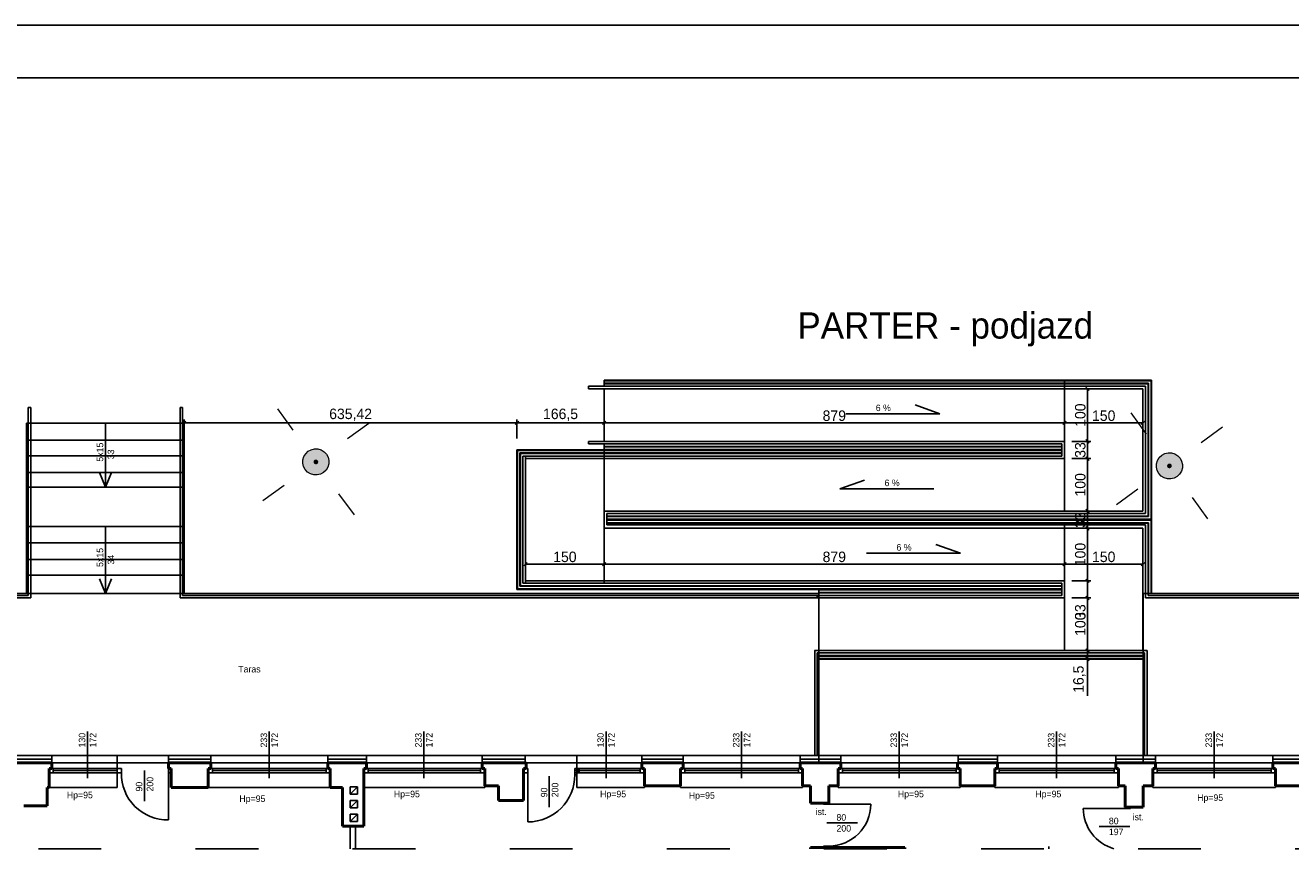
# Model space of a CAD drawing. Header units: centimetres. Extents: x 26734 to 37487, y -41160 to -26520.
# Tile 16 of 23: x 28124 to 30541, y -32563 to -30991. Entities that reach past the tile are written whole.
import ezdxf

# ---------------------------------------------------------------- set-up
doc = ezdxf.new("R2010")
doc.units = ezdxf.units.CM
doc.header["$PDMODE"] = 35
doc.header["$PDSIZE"] = 0.1
doc.linetypes.add('ACAD_ISO03W100', pattern=[30, 12, -18])
for name, color, linetype in [('A-KomentNotOdn-T', 3, 'Continuous'), ('Drzwi', 32, 'Continuous'), ('Okna', 40, 'Continuous'), ('Widokowa', 94, 'Continuous')]:
    doc.layers.add(name, color=color, linetype=linetype)
doc.layers.add('GUPELA', color=7, linetype='Continuous', lineweight=18)
doc.layers.add('Przekrojowa', color=90, linetype='Continuous', lineweight=50)
doc.linetypes.add('BATTING', pattern='A,0.00254,-2.54,[134,ltypeshp.shx,S=2.54,R=0,X=-2.54,Y=0],-5.08,[134,ltypeshp.shx,S=2.54,R=180,X=2.54,Y=0],-2.54', length=10.16254)
doc.dimstyles.new('ISO-25', dxfattribs={"dimtxt": 12.5, "dimasz": 6.5, "dimexe": 6.25, "dimexo": 3.625, "dimgap": 3.625, "dimtad": 1, "dimtxsty": 'Standard', "dimblk": 'OBLIQUE', "dimcen": 2.5, "dimadec": 0, "dimazin": 0, "dimtfac": 1, "dimtmove": 0, "dimatfit": 3, "dimldrblk": 'OBLIQUE', "dimfxl": 30, "dimfxlon": 1, "dimarcsym": 0})

# ---------------------------------------------------------------- blocks, each defined once
blk = doc.blocks.new('GUPELA2')
blk.add_hatch(color=0).paths.add_polyline_path([(-0.001087, 0.044987), (0.011881, 0.043403), (0.021281, 0.03965), (0.030065, 0.033482), (0.038133, 0.023893), (0.043117, 0.012881), (0.044986, 0.001113), (0.044323, -0.007777), (0.040557, -0.019497), (0.033417, -0.030138), (0.024849, -0.037517), (0.013788, -0.042836), (0.002013, -0.044955), (-0.00982, -0.043916), (-0.020466, -0.040077), (-0.029541, -0.033946), (-0.036867, -0.025804), (-0.04187, -0.01649), (-0.04461, -0.005909), (-0.044532, 0.006476), (-0.041285, 0.017903), (-0.034764, 0.028574), (-0.024479, 0.03776), (-0.013449, 0.042943)])
at = {"color": 0}
for points in [[(-0.883883, 0.883883), (-0.53033, 0.53033)], [(0.883883, 0.883883), (0.53033, 0.53033)], [(-0.883883, -0.883883), (-0.53033, -0.53033)], [(0.883883, -0.883883), (0.53033, -0.53033)]]:
    blk.add_lwpolyline(points, dxfattribs=at)
blk = doc.blocks.new('GUPELA1')
at = {"true_color": 0xffffff}
blk.add_hatch(color=7, dxfattribs=at).paths.add_polyline_path([(-0.25, 0), (-0.241481, -0.064705), (-0.216506, -0.125), (-0.176777, -0.176777), (-0.125, -0.216506), (-0.064705, -0.241481), (0, -0.25), (0.064705, -0.241481), (0.125, -0.216506), (0.176777, -0.176777), (0.216506, -0.125), (0.241481, -0.064705), (0.25, 0), (0.241481, 0.064705), (0.216506, 0.125), (0.176777, 0.176777), (0.125, 0.216506), (0.064705, 0.241481), (0, 0.25), (-0.064705, 0.241481), (-0.125, 0.216506), (-0.176777, 0.176777), (-0.216506, 0.125), (-0.241481, 0.064705)])
at = {"color": 0}
blk.add_lwpolyline([(0, 0.25), (0.064705, 0.241481), (0.125, 0.216506), (0.176777, 0.176777), (0.216506, 0.125), (0.241481, 0.064705), (0.25, 0), (0.241481, -0.064705), (0.216506, -0.125), (0.176777, -0.176777), (0.125, -0.216506), (0.064705, -0.241481), (0, -0.25), (-0.064705, -0.241481), (-0.125, -0.216506), (-0.176777, -0.176777), (-0.216506, -0.125), (-0.241481, -0.064705), (-0.25, 0), (-0.241481, 0.064705), (-0.216506, 0.125), (-0.176777, 0.176777), (-0.125, 0.216506), (-0.064705, 0.241481)], close=True, dxfattribs=at)
blk = doc.blocks.new('_Oblique')
at = {"color": 0, "linetype": 'ByBlock', "lineweight": -2}
blk.add_line((-0.5, -0.5), (0.5, 0.5), dxfattribs=at)
blk = doc.blocks.new('*D2225')
at = {"color": 0, "lineweight": -2, "ltscale": 0.6}
for p, q in [((29229.7, -31738.9), (29229.7, -31756.3)), ((29229.7, -31750), (30108.7, -31750)), ((30108.7, -31738.9), (30108.7, -31756.3))]:
    blk.add_line(p, q, dxfattribs=at)
at = {"layer": 'DEFPOINTS', "color": 0}
for p in [(29229.7, -31735.3), (30108.7, -31735.3), (30108.7, -31750)]:
    blk.add_point(p, dxfattribs=at)
at = {"color": 0, "lineweight": -2, "xscale": 6.5, "yscale": 6.5, "zscale": 6.5, "rotation": 180}
blk.add_blockref('_Oblique', (29229.7, -31750), dxfattribs=at)
at = {"color": 0, "lineweight": -2, "xscale": 6.5, "yscale": 6.5, "zscale": 6.5}
blk.add_blockref('_Oblique', (30108.7, -31750), dxfattribs=at)
at = {"color": 0, "ltscale": 0.6, "insert": (29669.2, -31736.4), "char_height": 20, "attachment_point": 5}
blk.add_mtext('879', dxfattribs=at)
blk = doc.blocks.new('*D2226')
at = {"color": 0, "lineweight": -2, "ltscale": 0.6}
for p, q in [((30108.7, -31738.9), (30108.7, -31756.3)), ((30108.7, -31750), (30258.7, -31750)), ((30258.7, -31753.6), (30258.7, -31756.3))]:
    blk.add_line(p, q, dxfattribs=at)
at = {"layer": 'DEFPOINTS', "color": 0}
for p in [(30108.7, -31735.3), (30258.7, -31750), (30258.7, -31750)]:
    blk.add_point(p, dxfattribs=at)
at = {"color": 0, "lineweight": -2, "xscale": 6.5, "yscale": 6.5, "zscale": 6.5, "rotation": 180}
blk.add_blockref('_Oblique', (30108.7, -31750), dxfattribs=at)
at = {"color": 0, "lineweight": -2, "xscale": 6.5, "yscale": 6.5, "zscale": 6.5}
blk.add_blockref('_Oblique', (30258.7, -31750), dxfattribs=at)
at = {"color": 0, "ltscale": 0.6, "insert": (30183.7, -31736.4), "char_height": 20, "attachment_point": 5}
blk.add_mtext('150', dxfattribs=at)
blk = doc.blocks.new('*D2227')
at = {"color": 0, "lineweight": -2, "ltscale": 0.6}
for p, q in [((29079.7, -32011.2), (29079.7, -32025.7)), ((29229.7, -32011.2), (29229.7, -32025.7)), ((29079.7, -32019.5), (29229.7, -32019.5))]:
    blk.add_line(p, q, dxfattribs=at)
at = {"layer": 'DEFPOINTS', "color": 0}
for p in [(29079.7, -32007.5), (29229.7, -32007.5), (29229.7, -32019.5)]:
    blk.add_point(p, dxfattribs=at)
at = {"color": 0, "lineweight": -2, "xscale": 6.5, "yscale": 6.5, "zscale": 6.5, "rotation": 180}
blk.add_blockref('_Oblique', (29079.7, -32019.5), dxfattribs=at)
at = {"color": 0, "lineweight": -2, "xscale": 6.5, "yscale": 6.5, "zscale": 6.5}
blk.add_blockref('_Oblique', (29229.7, -32019.5), dxfattribs=at)
at = {"color": 0, "ltscale": 0.6, "insert": (29154.7, -32005.9), "char_height": 20, "attachment_point": 5}
blk.add_mtext('150', dxfattribs=at)
blk = doc.blocks.new('*D2228')
at = {"color": 0, "lineweight": -2, "ltscale": 0.6}
for p, q in [((30108.7, -31989.5), (30108.7, -32025.7)), ((29229.7, -32011.2), (29229.7, -32025.7)), ((29229.7, -32019.5), (30108.7, -32019.5))]:
    blk.add_line(p, q, dxfattribs=at)
at = {"layer": 'DEFPOINTS', "color": 0}
for p in [(30108.7, -31951.3), (29229.7, -32007.5), (30108.7, -32019.5)]:
    blk.add_point(p, dxfattribs=at)
at = {"color": 0, "lineweight": -2, "xscale": 6.5, "yscale": 6.5, "zscale": 6.5, "rotation": 180}
blk.add_blockref('_Oblique', (29229.7, -32019.5), dxfattribs=at)
at = {"color": 0, "lineweight": -2, "xscale": 6.5, "yscale": 6.5, "zscale": 6.5}
blk.add_blockref('_Oblique', (30108.7, -32019.5), dxfattribs=at)
at = {"color": 0, "ltscale": 0.6, "insert": (29669.2, -32005.9), "char_height": 20, "attachment_point": 5}
blk.add_mtext('879', dxfattribs=at)
blk = doc.blocks.new('*D2229')
at = {"color": 0, "lineweight": -2, "ltscale": 0.6}
for p, q in [((30108.7, -31989.5), (30108.7, -32025.7)), ((30258.7, -31989.5), (30258.7, -32025.7)), ((30108.7, -32019.5), (30258.7, -32019.5))]:
    blk.add_line(p, q, dxfattribs=at)
at = {"layer": 'DEFPOINTS', "color": 0}
for p in [(30108.7, -31951.3), (30258.7, -31951.3), (30258.7, -32019.5)]:
    blk.add_point(p, dxfattribs=at)
at = {"color": 0, "lineweight": -2, "xscale": 6.5, "yscale": 6.5, "zscale": 6.5, "rotation": 180}
blk.add_blockref('_Oblique', (30108.7, -32019.5), dxfattribs=at)
at = {"color": 0, "lineweight": -2, "xscale": 6.5, "yscale": 6.5, "zscale": 6.5}
blk.add_blockref('_Oblique', (30258.7, -32019.5), dxfattribs=at)
at = {"color": 0, "ltscale": 0.6, "insert": (30183.7, -32005.9), "char_height": 20, "attachment_point": 5}
blk.add_mtext('150', dxfattribs=at)
blk = doc.blocks.new('*D2230')
at = {"color": 0, "lineweight": -2, "ltscale": 0.6}
for p, q in [((30122.7, -31685.3), (30158.9, -31685.3)), ((30152.7, -31685.3), (30152.7, -31785.3)), ((30122.7, -31785.3), (30158.9, -31785.3))]:
    blk.add_line(p, q, dxfattribs=at)
at = {"layer": 'DEFPOINTS', "color": 0}
for p in [(30108.7, -31685.3), (30108.7, -31785.3), (30152.7, -31785.3)]:
    blk.add_point(p, dxfattribs=at)
at = {"color": 0, "lineweight": -2, "xscale": 6.5, "yscale": 6.5, "zscale": 6.5}
for p, rotation in [((30152.7, -31685.3), 90), ((30152.7, -31785.3), 270)]:
    blk.add_blockref('_Oblique', p, dxfattribs=dict(at, rotation=rotation))
at = {"color": 0, "ltscale": 0.6, "insert": (30139, -31735.3), "char_height": 20, "attachment_point": 5, "rotation": 90}
blk.add_mtext('100', dxfattribs=at)
blk = doc.blocks.new('*D2231')
at = {"color": 0, "lineweight": -2, "ltscale": 0.6}
for p, q in [((30122.7, -31785.3), (30158.9, -31785.3)), ((30152.7, -31785.3), (30152.7, -31818.3)), ((30122.7, -31818.3), (30158.9, -31818.3))]:
    blk.add_line(p, q, dxfattribs=at)
at = {"layer": 'DEFPOINTS', "color": 0}
for p in [(30108.7, -31785.3), (30108.7, -31818.3), (30152.7, -31818.3)]:
    blk.add_point(p, dxfattribs=at)
at = {"color": 0, "lineweight": -2, "xscale": 6.5, "yscale": 6.5, "zscale": 6.5}
for p, rotation in [((30152.7, -31785.3), 90), ((30152.7, -31818.3), 270)]:
    blk.add_blockref('_Oblique', p, dxfattribs=dict(at, rotation=rotation))
at = {"color": 0, "ltscale": 0.6, "insert": (30139, -31801.8), "char_height": 20, "attachment_point": 5, "rotation": 90}
blk.add_mtext('33', dxfattribs=at)
blk = doc.blocks.new('*D2232')
at = {"color": 0, "lineweight": -2, "ltscale": 0.6}
for p, q in [((30122.7, -31818.3), (30158.9, -31818.3)), ((30152.7, -31818.3), (30152.7, -31918.3)), ((30122.7, -31918.3), (30158.9, -31918.3))]:
    blk.add_line(p, q, dxfattribs=at)
at = {"layer": 'DEFPOINTS', "color": 0}
for p in [(30108.7, -31818.3), (30108.7, -31918.3), (30152.7, -31918.3)]:
    blk.add_point(p, dxfattribs=at)
at = {"color": 0, "lineweight": -2, "xscale": 6.5, "yscale": 6.5, "zscale": 6.5}
for p, rotation in [((30152.7, -31818.3), 90), ((30152.7, -31918.3), 270)]:
    blk.add_blockref('_Oblique', p, dxfattribs=dict(at, rotation=rotation))
at = {"color": 0, "ltscale": 0.6, "insert": (30139, -31868.3), "char_height": 20, "attachment_point": 5, "rotation": 90}
blk.add_mtext('100', dxfattribs=at)
blk = doc.blocks.new('*D2233')
at = {"color": 0, "lineweight": -2, "ltscale": 0.6}
for p, q in [((30122.7, -31918.3), (30158.9, -31918.3)), ((30152.7, -31918.3), (30152.7, -31951.3)), ((30122.7, -31951.3), (30158.9, -31951.3))]:
    blk.add_line(p, q, dxfattribs=at)
at = {"layer": 'DEFPOINTS', "color": 0}
for p in [(30108.7, -31918.3), (30108.7, -31951.3), (30152.7, -31951.3)]:
    blk.add_point(p, dxfattribs=at)
at = {"color": 0, "lineweight": -2, "xscale": 6.5, "yscale": 6.5, "zscale": 6.5}
for p, rotation in [((30152.7, -31918.3), 90), ((30152.7, -31951.3), 270)]:
    blk.add_blockref('_Oblique', p, dxfattribs=dict(at, rotation=rotation))
at = {"color": 0, "ltscale": 0.6, "insert": (30139, -31935.5), "char_height": 20, "attachment_point": 5, "rotation": 90}
blk.add_mtext('33', dxfattribs=at)
blk = doc.blocks.new('*D2234')
at = {"color": 0, "lineweight": -2, "ltscale": 0.6}
for p, q in [((30122.7, -31951.3), (30158.9, -31951.3)), ((30152.7, -31951.3), (30152.7, -32051.3)), ((30122.7, -32051.3), (30158.9, -32051.3))]:
    blk.add_line(p, q, dxfattribs=at)
at = {"layer": 'DEFPOINTS', "color": 0}
for p in [(30108.7, -31951.3), (30108.7, -32051.3), (30152.7, -32051.3)]:
    blk.add_point(p, dxfattribs=at)
at = {"color": 0, "lineweight": -2, "xscale": 6.5, "yscale": 6.5, "zscale": 6.5}
for p, rotation in [((30152.7, -31951.3), 90), ((30152.7, -32051.3), 270)]:
    blk.add_blockref('_Oblique', p, dxfattribs=dict(at, rotation=rotation))
at = {"color": 0, "ltscale": 0.6, "insert": (30139, -32001.3), "char_height": 20, "attachment_point": 5, "rotation": 90}
blk.add_mtext('100', dxfattribs=at)
blk = doc.blocks.new('*D2235')
at = {"color": 0, "lineweight": -2, "ltscale": 0.6}
for p, q in [((30122.7, -32051.3), (30158.9, -32051.3)), ((30152.7, -32051.3), (30152.7, -32084.3)), ((30122.7, -32084.3), (30158.9, -32084.3)), ((30152.7, -32084.3), (30152.7, -32131.4))]:
    blk.add_line(p, q, dxfattribs=at)
at = {"layer": 'DEFPOINTS', "color": 0}
for p in [(30108.7, -32051.3), (30108.7, -32084.3), (30152.7, -32084.3)]:
    blk.add_point(p, dxfattribs=at)
at = {"color": 0, "lineweight": -2, "xscale": 6.5, "yscale": 6.5, "zscale": 6.5}
for p, rotation in [((30152.7, -32051.3), 90), ((30152.7, -32084.3), 270)]:
    blk.add_blockref('_Oblique', p, dxfattribs=dict(at, rotation=rotation))
at = {"color": 0, "ltscale": 0.6, "insert": (30139, -32111.1), "char_height": 20, "attachment_point": 5, "rotation": 90}
blk.add_mtext('33', dxfattribs=at)
blk = doc.blocks.new('*D2236')
at = {"color": 0, "lineweight": -2, "ltscale": 0.6}
for p, q in [((30122.7, -32084.3), (30158.9, -32084.3)), ((30152.7, -32084.3), (30152.7, -32184.3)), ((30122.7, -32184.3), (30158.9, -32184.3))]:
    blk.add_line(p, q, dxfattribs=at)
at = {"layer": 'DEFPOINTS', "color": 0}
for p in [(30108.7, -32084.3), (30108.7, -32184.3), (30152.7, -32184.3)]:
    blk.add_point(p, dxfattribs=at)
at = {"color": 0, "lineweight": -2, "xscale": 6.5, "yscale": 6.5, "zscale": 6.5}
for p, rotation in [((30152.7, -32084.3), 90), ((30152.7, -32184.3), 270)]:
    blk.add_blockref('_Oblique', p, dxfattribs=dict(at, rotation=rotation))
at = {"color": 0, "ltscale": 0.6, "insert": (30139, -32134.3), "char_height": 20, "attachment_point": 5, "rotation": 90}
blk.add_mtext('100', dxfattribs=at)
blk = doc.blocks.new('*D2237')
at = {"color": 0, "lineweight": -2, "ltscale": 0.6}
for p, q in [((30122.7, -32184.3), (30158.9, -32184.3)), ((30152.7, -32184.3), (30152.7, -32200.8)), ((30122.7, -32200.8), (30158.9, -32200.8)), ((30152.7, -32200.8), (30152.7, -32271.3))]:
    blk.add_line(p, q, dxfattribs=at)
at = {"layer": 'DEFPOINTS', "color": 0}
for p in [(30108.7, -32184.3), (30105.9, -32200.8), (30152.7, -32200.8)]:
    blk.add_point(p, dxfattribs=at)
at = {"color": 0, "lineweight": -2, "xscale": 6.5, "yscale": 6.5, "zscale": 6.5}
for p, rotation in [((30152.7, -32184.3), 90), ((30152.7, -32200.8), 270)]:
    blk.add_blockref('_Oblique', p, dxfattribs=dict(at, rotation=rotation))
at = {"color": 0, "ltscale": 0.6, "insert": (30137.3, -32239.3), "char_height": 20, "attachment_point": 5, "rotation": 90}
blk.add_mtext('16,5', dxfattribs=at)
blk = doc.blocks.new('*D2303')
at = {"color": 0, "lineweight": -2, "ltscale": 0.6}
for p, q in [((29063.2, -31780), (29063.2, -31743.8)), ((29229.7, -31750), (29063.2, -31750)), ((29229.7, -31738.9), (29229.7, -31756.3))]:
    blk.add_line(p, q, dxfattribs=at)
at = {"layer": 'DEFPOINTS', "color": 0}
for p in [(29063.2, -31750), (29229.7, -31735.3), (29063.2, -31801.8)]:
    blk.add_point(p, dxfattribs=at)
at = {"color": 0, "lineweight": -2, "xscale": 6.5, "yscale": 6.5, "zscale": 6.5, "rotation": 180}
blk.add_blockref('_Oblique', (29063.2, -31750), dxfattribs=at)
at = {"color": 0, "lineweight": -2, "xscale": 6.5, "yscale": 6.5, "zscale": 6.5}
blk.add_blockref('_Oblique', (29229.7, -31750), dxfattribs=at)
at = {"color": 0, "ltscale": 0.6, "insert": (29146.4, -31734.7), "char_height": 20, "attachment_point": 5}
blk.add_mtext('166,5', dxfattribs=at)
blk = doc.blocks.new('*D2304')
at = {"color": 0, "lineweight": -2, "ltscale": 0.6}
for p, q in [((28427.8, -31750.2), (28427.8, -31743.8)), ((29063.2, -31750), (28427.8, -31750)), ((29063.2, -31780), (29063.2, -31743.8))]:
    blk.add_line(p, q, dxfattribs=at)
at = {"layer": 'DEFPOINTS', "color": 0}
for p in [(28427.8, -31750), (28427.8, -31753.8), (29063.2, -31801.8)]:
    blk.add_point(p, dxfattribs=at)
at = {"color": 0, "lineweight": -2, "xscale": 6.5, "yscale": 6.5, "zscale": 6.5, "rotation": 180}
blk.add_blockref('_Oblique', (28427.8, -31750), dxfattribs=at)
at = {"color": 0, "lineweight": -2, "xscale": 6.5, "yscale": 6.5, "zscale": 6.5}
blk.add_blockref('_Oblique', (29063.2, -31750), dxfattribs=at)
at = {"color": 0, "ltscale": 0.6, "insert": (28745.5, -31734.7), "char_height": 20, "attachment_point": 5}
blk.add_mtext('635,42', dxfattribs=at)

msp = doc.modelspace()

# ---------------------------------------------------------------- linework, layer by layer
at = {"ltscale": 0.6}
for p, q in [((29199.684, -31680.282), (30263.684, -31680.282)), ((29229.684, -31668.782), (29229.684, -31680.282)), ((29229.684, -31668.782), (30275.184, -31668.782)), ((29229.684, -31669.532), (30274.434, -31669.532)), ((29229.684, -31674.532), (30269.434, -31674.532)), ((29229.684, -31675.282), (30268.684, -31675.282)), ((30263.684, -31680.282), (30263.684, -31923.282)), ((30268.684, -31675.282), (30268.684, -31928.282)), ((30269.434, -31674.532), (30269.434, -31929.032)), ((30274.434, -31669.532), (30274.434, -31934.032)), ((30275.184, -31668.782), (30275.184, -31934.782)), ((29199.684, -31685.282), (30258.684, -31685.282)), ((29229.684, -31685.282), (29229.684, -31785.282)), ((30258.684, -31685.282), (30258.684, -31918.282)), ((29199.684, -31785.282), (30108.684, -31785.282)), ((29199.684, -31790.282), (30103.684, -31790.282)), ((29229.684, -31790.282), (29229.684, -31801.782)), ((29229.684, -31795.282), (30103.684, -31795.282)), ((29229.684, -31796.032), (30103.684, -31796.032)), ((29229.684, -31801.032), (30103.684, -31801.032)), ((30103.684, -31790.282), (30103.684, -31813.282)), ((30108.684, -31785.282), (30108.684, -31818.282)), ((30108.684, -31795.282), (30108.684, -31801.782)), ((30103.684, -31801.782), (29063.184, -31801.782)), ((29063.184, -31801.782), (29063.184, -32067.782)), ((30103.684, -31802.532), (29063.934, -31802.532)), ((29063.934, -31802.532), (29063.934, -32067.032)), ((30103.684, -31807.532), (29068.934, -31807.532)), ((29068.934, -31807.532), (29068.934, -32062.032)), ((30103.684, -31808.282), (29069.684, -31808.282)), ((29069.684, -31808.282), (29069.684, -32061.282)), ((30103.684, -31813.282), (29074.684, -31813.282)), ((29074.684, -31813.282), (29074.684, -32056.282)), ((30108.684, -31818.282), (29079.684, -31818.282)), ((29079.684, -31818.282), (29079.684, -32051.282)), ((29199.684, -31818.282), (30108.684, -31818.282)), ((29229.684, -31801.782), (30103.684, -31801.782)), ((29229.684, -31801.782), (30103.684, -31801.782)), ((29229.684, -31802.532), (30103.684, -31802.532)), ((29229.684, -31807.532), (30103.684, -31807.532)), ((29229.684, -31808.282), (30103.684, -31808.282)), ((30108.684, -31801.782), (30108.684, -31808.282)), ((30108.684, -31801.782), (30108.684, -31813.282)), ((30108.684, -31818.282), (30108.684, -31918.282)), ((29229.684, -31918.282), (30258.684, -31918.282)), ((30138.684, -31918.282), (29229.684, -31918.282)), ((29229.684, -31918.282), (29229.684, -31951.282)), ((29229.684, -31928.282), (29229.684, -31934.782)), ((29229.684, -31934.782), (29229.684, -31941.282)), ((29234.684, -31923.282), (30263.684, -31923.282)), ((30138.684, -31923.282), (29234.684, -31923.282)), ((29234.684, -31923.282), (29234.684, -31944.782)), ((29234.684, -31928.282), (30268.684, -31928.282)), ((30108.684, -31928.282), (29234.684, -31928.282)), ((29234.684, -31929.032), (30269.434, -31929.032)), ((30108.684, -31929.032), (29234.684, -31929.032)), ((29234.684, -31934.032), (30274.434, -31934.032)), ((30108.684, -31934.032), (29234.684, -31934.032)), ((29234.684, -31934.782), (30275.184, -31934.782)), ((30108.684, -31934.782), (29234.684, -31934.782)), ((30108.684, -31934.782), (29234.684, -31934.782)), ((30274.434, -31935.532), (29234.684, -31935.532)), ((30269.434, -31940.532), (29234.684, -31940.532)), ((30268.684, -31941.282), (29234.684, -31941.282)), ((30263.684, -31944.782), (29234.684, -31944.782)), ((30263.684, -31944.782), (30263.684, -32084.282)), ((30268.684, -31941.282), (30268.684, -32079.282)), ((30269.434, -31940.532), (30269.434, -32075.782)), ((30274.434, -31935.532), (30274.434, -32075.782)), ((30275.184, -31934.782), (30275.184, -32075.782)), ((30258.684, -31951.282), (29229.684, -31951.282)), ((30258.684, -31951.282), (30258.684, -32184.282)), ((30103.684, -32062.032), (29068.934, -32062.032)), ((30103.684, -32061.282), (29069.684, -32061.282)), ((30103.684, -32056.282), (29074.684, -32056.282)), ((30108.684, -32051.282), (29079.684, -32051.282)), ((29199.684, -32051.282), (30108.684, -32051.282)), ((29199.684, -32056.282), (30103.684, -32056.282)), ((29229.684, -32061.282), (30103.684, -32061.282)), ((29229.684, -32062.032), (30103.684, -32062.032)), ((30103.684, -32056.282), (30103.684, -32079.282)), ((30108.684, -32051.282), (30108.684, -32084.282)), ((30108.684, -32061.282), (30108.684, -32067.782)), ((30103.684, -32067.782), (29063.184, -32067.782)), ((30103.684, -32067.782), (29063.184, -32067.782)), ((30103.684, -32067.032), (29063.934, -32067.032)), ((30103.684, -32079.282), (29074.684, -32079.282)), ((30108.684, -32084.282), (29079.684, -32084.282)), ((29199.684, -32084.282), (30108.684, -32084.282)), ((29229.684, -32067.032), (30103.684, -32067.032)), ((29229.684, -32067.782), (30103.684, -32067.782)), ((29229.684, -32067.782), (30103.684, -32067.782)), ((29639.761, -32075.782), (29639.761, -32067.782)), ((29639.761, -32068.532), (30103.684, -32068.532)), ((30103.684, -32068.532), (29639.761, -32068.532)), ((29639.761, -32073.532), (30103.684, -32073.532)), ((30103.684, -32073.532), (29639.761, -32073.532)), ((29639.761, -32074.282), (30103.684, -32074.282)), ((30103.684, -32074.282), (29639.761, -32074.282)), ((30108.684, -32067.782), (30108.684, -32074.282)), ((30108.684, -32067.782), (30108.684, -32079.282)), ((29631.684, -32184.282), (30266.684, -32184.282)), ((29636.684, -32189.282), (30261.684, -32189.282)), ((29639.684, -32194.282), (30258.684, -32194.282)), ((29639.684, -32195.032), (30258.684, -32195.032)), ((29639.684, -32200.032), (30258.684, -32200.032)), ((30258.684, -32200.782), (29639.684, -32200.782)), ((29639.684, -32200.782), (30258.684, -32200.782)), ((29639.684, -32200.782), (30258.684, -32200.782))]:
    msp.add_line(p, q, dxfattribs=at)
at = {"linetype": 'ACAD_ISO03W100', "ltscale": 10}
msp.add_line((27249.401, -32562.785), (32770.019, -32562.785), dxfattribs=at)
at = {"layer": 'A-KomentNotOdn-T', "ltscale": 0.6}
for p, q in [((28129.761, -32079.282), (28129.761, -31720.782)), ((28129.761, -31720.782), (28134.761, -31720.782)), ((28134.761, -32084.282), (28134.761, -31720.782)), ((28419.761, -32084.282), (28419.761, -31720.782)), ((28419.761, -31720.782), (28424.761, -31720.782)), ((28424.761, -32079.282), (28424.761, -31720.782)), ((30108.684, -31957.532), (30108.684, -32079.532)), ((30268.684, -31957.532), (30268.684, -32075.782)), ((29636.761, -32084.282), (29636.761, -32079.282)), ((29631.761, -32384.782), (29631.761, -32184.282)), ((30266.761, -32384.782), (30266.684, -32184.282)), ((29636.761, -32384.782), (29636.761, -32189.282)), ((30261.761, -32384.782), (30261.761, -32189.282))]:
    msp.add_line(p, q, dxfattribs=at)
at = {"layer": 'Drzwi'}
for p, q in [((28243.03, -32428.213), (28243.03, -32339.14)), ((28590.261, -32428.213), (28590.261, -32339.14)), ((28885.261, -32428.213), (28885.261, -32339.14)), ((29233.261, -32428.213), (29233.261, -32339.14)), ((29492.261, -32428.213), (29492.261, -32339.14)), ((29793.261, -32428.213), (29793.261, -32339.14)), ((30093.761, -32428.213), (30093.761, -32339.14)), ((30394.761, -32428.213), (30394.761, -32339.14)), ((28299.761, -32417.782), (28307.761, -32417.782)), ((28307.761, -32417.782), (28307.761, -32409.782)), ((28352.013, -32413.658), (28352.013, -32472.346)), ((28397.761, -32417.782), (28397.761, -32407.782)), ((28402.761, -32417.782), (28397.761, -32417.782)), ((28397.761, -32417.782), (28397.761, -32507.782)), ((29075.761, -32417.782), (29079.761, -32417.782)), ((29078.761, -32409.782), (29083.761, -32409.782)), ((29083.761, -32409.782), (29083.761, -32421.782)), ((29083.761, -32421.782), (29083.761, -32511.782)), ((29124.51, -32483.353), (29124.51, -32424.665)), ((29173.761, -32409.782), (29173.761, -32417.782)), ((29173.761, -32409.782), (29173.761, -32421.782)), ((29173.761, -32417.782), (29177.761, -32417.782)), ((29177.761, -32417.782), (29173.761, -32417.782)), ((29178.761, -32421.782), (29173.761, -32421.782)), ((29177.761, -32409.782), (29177.761, -32417.782)), ((29178.761, -32409.782), (29178.761, -32417.782)), ((29648.761, -32477.782), (29648.761, -32475.782)), ((29658.761, -32475.782), (29658.761, -32477.782)), ((29658.761, -32477.782), (29648.761, -32477.782)), ((29658.761, -32477.782), (29738.761, -32477.782)), ((30224.761, -32485.782), (30144.761, -32485.782)), ((30224.761, -32481.782), (30224.761, -32485.782)), ((30224.761, -32481.782), (30224.761, -32485.782)), ((30224.761, -32481.782), (30224.761, -32485.782)), ((30224.761, -32485.782), (30234.761, -32485.782)), ((30224.761, -32485.782), (30234.761, -32485.782)), ((30224.761, -32485.782), (30229.761, -32485.782)), ((30234.761, -32483.782), (30234.761, -32485.782)), ((30234.761, -32483.782), (30234.761, -32485.782)), ((28744.761, -32519.782), (28744.761, -32562.785)), ((28754.761, -32562.785), (28754.761, -32519.782)), ((29654.637, -32513.531), (29713.325, -32513.531)), ((30174.851, -32520.33), (30233.54, -32520.33)), ((29658.761, -32557.782), (29648.761, -32557.782)), ((29648.761, -32557.782), (29648.761, -32560.782)), ((29658.761, -32560.782), (29658.761, -32557.782)), ((30078.761, -32562.785), (30078.761, -32558.64))]:
    msp.add_line(p, q, dxfattribs=at)
for centre, radius, start, end in [((28395.716, -32419.828), 87.978, 178.667695, 271.332305), ((29083.511, -32421.532), 90.251, 270.159237, 359.840763), ((29658.761, -32477.782), 80, 270, 0), ((30224.753, -32485.791), 79.991, 179.993728, 254.266209)]:
    msp.add_arc(centre, radius, start, end, dxfattribs=at)
at = {"layer": 'Okna'}
for p, q in [((28169.761, -32417.782), (28299.761, -32417.782)), ((28170.761, -32409.782), (28307.761, -32409.782)), ((28177.761, -32417.782), (28177.761, -32409.782)), ((28177.761, -32413.782), (28299.761, -32413.782)), ((28299.761, -32417.782), (28299.761, -32409.782)), ((28402.761, -32417.782), (28397.761, -32417.782)), ((28473.761, -32417.782), (28706.761, -32417.782)), ((28474.761, -32409.782), (28706.761, -32409.782)), ((28481.761, -32417.782), (28481.761, -32409.782)), ((28481.761, -32413.782), (28698.761, -32413.782)), ((28698.761, -32417.782), (28698.761, -32409.782)), ((28706.761, -32417.782), (28698.761, -32417.782)), ((28770.761, -32409.782), (29001.761, -32409.782)), ((28770.761, -32417.782), (29001.761, -32417.782)), ((28778.761, -32417.782), (28778.761, -32409.782)), ((28778.761, -32413.782), (28993.761, -32413.782)), ((28993.761, -32417.782), (28993.761, -32409.782)), ((29001.761, -32417.782), (28993.761, -32417.782)), ((29075.761, -32417.782), (29075.761, -32409.782)), ((29083.761, -32417.782), (29075.761, -32417.782)), ((29173.761, -32409.782), (29306.761, -32409.782)), ((29173.761, -32413.782), (29298.761, -32413.782)), ((29173.761, -32417.782), (29306.761, -32417.782)), ((29181.761, -32417.782), (29181.761, -32409.782)), ((29298.761, -32417.782), (29298.761, -32409.782)), ((29306.761, -32417.782), (29298.761, -32417.782)), ((29375.761, -32417.782), (29608.761, -32417.782)), ((29376.761, -32409.782), (29608.761, -32409.782)), ((29383.761, -32417.782), (29383.761, -32409.782)), ((29383.761, -32413.782), (29600.761, -32413.782)), ((29600.761, -32417.782), (29600.761, -32409.782)), ((29608.761, -32417.782), (29600.761, -32417.782)), ((29676.761, -32417.782), (29909.761, -32417.782)), ((29677.761, -32409.782), (29909.761, -32409.782)), ((29684.761, -32417.782), (29684.761, -32409.782)), ((29684.761, -32413.782), (29901.761, -32413.782)), ((29901.761, -32417.782), (29901.761, -32409.782)), ((29909.761, -32417.782), (29901.761, -32417.782)), ((29975.761, -32417.782), (30211.761, -32417.782)), ((29976.761, -32409.782), (30208.761, -32409.782)), ((29983.761, -32417.782), (29983.761, -32409.782)), ((29983.761, -32413.782), (30203.761, -32413.782)), ((30203.761, -32417.782), (30203.761, -32409.782)), ((30211.761, -32417.782), (30203.761, -32417.782)), ((30277.761, -32417.782), (30510.761, -32417.782)), ((30278.761, -32409.782), (30510.761, -32409.782)), ((30285.761, -32417.782), (30285.761, -32409.782)), ((30285.761, -32413.782), (30503.761, -32413.782)), ((30503.761, -32417.782), (30503.761, -32409.782)), ((30511.761, -32417.782), (30503.761, -32417.782))]:
    msp.add_line(p, q, dxfattribs=at)
at = {"layer": 'Przekrojowa'}
for p, q in [((28096.761, -32398.782), (28174.761, -32398.782)), ((28174.761, -32409.782), (28174.761, -32398.782)), ((28397.761, -32398.782), (28478.761, -32398.782)), ((28397.761, -32409.782), (28397.761, -32398.782)), ((28478.761, -32409.782), (28478.761, -32398.782)), ((28701.761, -32409.782), (28701.761, -32398.782)), ((28701.761, -32398.782), (28774.761, -32398.782)), ((28775.761, -32409.782), (28775.761, -32398.782)), ((28996.761, -32398.782), (29080.761, -32398.782)), ((28996.761, -32409.782), (28996.761, -32398.782)), ((29080.761, -32409.782), (29080.761, -32398.782)), ((29301.761, -32398.782), (29380.761, -32398.782)), ((29301.761, -32409.782), (29301.761, -32398.782)), ((29380.761, -32409.782), (29380.761, -32398.782)), ((29603.761, -32409.782), (29603.761, -32398.782)), ((29603.761, -32398.782), (29681.761, -32398.782)), ((29681.761, -32409.782), (29681.761, -32398.782)), ((29904.761, -32409.782), (29904.761, -32398.782)), ((29904.761, -32398.782), (29980.761, -32398.782)), ((29980.761, -32409.782), (29980.761, -32398.782)), ((30206.761, -32409.782), (30206.761, -32398.782)), ((30206.761, -32398.782), (30282.761, -32398.782)), ((30282.761, -32409.782), (30282.761, -32398.782)), ((30506.761, -32409.782), (30506.761, -32398.782)), ((30506.761, -32398.782), (30583.761, -32398.782)), ((28169.761, -32417.782), (28169.761, -32409.782)), ((28169.761, -32409.782), (28174.761, -32409.782)), ((28169.761, -32445.782), (28169.761, -32417.782)), ((28397.761, -32409.782), (28402.761, -32409.782)), ((28402.761, -32445.782), (28402.761, -32409.782)), ((28402.761, -32445.782), (28402.761, -32417.782)), ((28473.761, -32417.782), (28473.761, -32409.782)), ((28473.761, -32409.782), (28478.761, -32409.782)), ((28473.761, -32445.782), (28473.761, -32417.782)), ((28701.761, -32409.782), (28706.761, -32409.782)), ((28706.761, -32445.782), (28706.761, -32409.782)), ((28706.761, -32442.782), (28706.761, -32417.782)), ((28770.761, -32417.782), (28770.761, -32409.782)), ((28770.761, -32409.782), (28775.761, -32409.782)), ((28770.761, -32442.782), (28770.761, -32417.782)), ((28996.761, -32409.782), (29001.761, -32409.782)), ((29001.761, -32442.782), (29001.761, -32409.782)), ((29001.761, -32442.782), (29001.761, -32417.782)), ((29075.761, -32417.782), (29075.761, -32409.782)), ((29075.761, -32409.782), (29080.761, -32409.782)), ((29075.761, -32442.782), (29075.761, -32417.782)), ((29301.761, -32409.782), (29306.761, -32409.782)), ((29306.761, -32442.782), (29306.761, -32409.782)), ((29306.761, -32442.782), (29306.761, -32417.782)), ((29375.761, -32417.782), (29375.761, -32409.782)), ((29375.761, -32409.782), (29380.761, -32409.782)), ((29375.761, -32442.782), (29375.761, -32417.782)), ((29603.761, -32409.782), (29608.761, -32409.782)), ((29608.761, -32442.782), (29608.761, -32409.782)), ((29608.761, -32442.782), (29608.761, -32417.782)), ((29676.761, -32417.782), (29676.761, -32409.782)), ((29676.761, -32409.782), (29681.761, -32409.782)), ((29676.761, -32442.782), (29676.761, -32417.782)), ((29904.761, -32409.782), (29909.761, -32409.782)), ((29909.761, -32442.782), (29909.761, -32409.782)), ((29909.761, -32442.782), (29909.761, -32417.782)), ((29975.761, -32417.782), (29975.761, -32409.782)), ((29975.761, -32409.782), (29980.761, -32409.782)), ((29975.761, -32442.782), (29975.761, -32417.782)), ((30206.761, -32409.782), (30211.761, -32409.782)), ((30211.761, -32442.782), (30211.761, -32409.782)), ((30211.761, -32442.782), (30211.761, -32417.782)), ((30277.761, -32417.782), (30277.761, -32409.782)), ((30277.761, -32409.782), (30282.761, -32409.782)), ((30277.761, -32442.782), (30277.761, -32417.782)), ((30506.761, -32409.782), (30511.761, -32409.782)), ((30511.761, -32442.782), (30511.761, -32409.782)), ((30511.761, -32442.782), (30511.761, -32417.782)), ((28169.761, -32445.782), (28165.761, -32445.782)), ((28165.761, -32445.782), (28165.761, -32480.782)), ((28473.761, -32445.782), (28402.761, -32445.782)), ((28729.761, -32445.782), (28706.761, -32445.782)), ((28729.761, -32519.782), (28729.761, -32445.782)), ((28770.761, -32442.782), (28770.761, -32519.782)), ((29027.761, -32442.782), (29001.761, -32442.782)), ((29027.761, -32470.782), (29027.761, -32442.782)), ((29075.761, -32442.782), (29075.761, -32470.782)), ((29375.761, -32442.782), (29306.761, -32442.782)), ((29623.761, -32442.782), (29608.761, -32442.782)), ((29623.761, -32475.782), (29623.761, -32442.782)), ((29658.761, -32475.782), (29658.761, -32442.782)), ((29658.761, -32442.782), (29676.761, -32442.782)), ((29909.761, -32442.782), (29975.761, -32442.782)), ((30211.761, -32442.782), (30224.761, -32442.782)), ((30224.761, -32442.782), (30224.761, -32483.782)), ((30258.761, -32442.782), (30277.761, -32442.782)), ((30258.761, -32483.782), (30258.761, -32442.782)), ((30511.761, -32442.782), (30578.761, -32442.782)), ((29075.761, -32470.782), (29027.761, -32470.782)), ((29658.761, -32475.782), (29623.761, -32475.782)), ((28165.761, -32480.782), (28121.761, -32480.782)), ((30224.761, -32483.782), (30258.761, -32483.782)), ((28729.761, -32519.782), (28770.761, -32519.782)), ((29623.761, -32562.785), (29623.761, -32560.782)), ((29658.761, -32560.782), (29623.761, -32560.782)), ((29803.761, -32560.782), (29658.761, -32560.782)), ((29803.761, -32562.785), (29803.761, -32560.782))]:
    msp.add_line(p, q, dxfattribs=at)
at = {"layer": 'Widokowa', "color": 7}
for p, q in [((33033.579, -30991.201), (26733.579, -30991.201)), ((32933.579, -31091.201), (27083.579, -31091.201))]:
    msp.add_line(p, q, dxfattribs=at)
at = {"layer": 'Widokowa'}
for p, q in [((29199.684, -31680.282), (29199.684, -31685.282)), ((30108.684, -31918.282), (30108.684, -31669.532)), ((30108.684, -31860.651), (30108.684, -31669.532)), ((30268.684, -31860.651), (30268.684, -31675.282)), ((29870.665, -31732.466), (29823.565, -31715.904)), ((28126.761, -32075.782), (28126.761, -31750.782)), ((28126.761, -31750.782), (28427.761, -31750.782)), ((28277.261, -31750.782), (28277.261, -31872.782)), ((28427.761, -31750.782), (28427.761, -32075.782)), ((29870.665, -31732.466), (29690.988, -31732.466)), ((28427.761, -31753.782), (28427.761, -32075.782)), ((28126.761, -31782.782), (28427.761, -31782.782)), ((29199.684, -31785.282), (29199.684, -31790.282)), ((28126.761, -31812.782), (28427.761, -31812.782)), ((29069.684, -31993.651), (29069.684, -31808.282)), ((29079.684, -31913.532), (29079.684, -31813.532)), ((29229.684, -32051.282), (29229.684, -31802.532)), ((29229.684, -31993.651), (29229.684, -31802.532)), ((29229.684, -31913.532), (29229.684, -31813.532)), ((28126.761, -31844.782), (28427.761, -31844.782)), ((28277.261, -31872.782), (28265.886, -31844.782)), ((28277.261, -31872.782), (28288.637, -31844.782)), ((28126.761, -31872.782), (28427.761, -31872.782)), ((29679.64, -31875.7), (29726.74, -31859.138)), ((29679.64, -31875.7), (29859.318, -31875.7)), ((30268.684, -32075.782), (30268.684, -31941.282)), ((28126.761, -31947.782), (28427.761, -31947.782)), ((28277.261, -31947.782), (28277.261, -32075.782)), ((29079.684, -32057.532), (29079.684, -31957.532)), ((29229.684, -32057.532), (29229.684, -31957.532)), ((30108.684, -32184.282), (30108.684, -31946.532)), ((28126.761, -31978.782), (28427.761, -31978.782)), ((29910.298, -31998.654), (29863.198, -31982.093)), ((28126.761, -32010.782), (28427.761, -32010.782)), ((29910.298, -31998.654), (29730.62, -31998.654)), ((28126.761, -32040.782), (28427.761, -32040.782)), ((28277.261, -32075.782), (28265.886, -32047.782)), ((28277.261, -32075.782), (28288.637, -32047.782)), ((29639.761, -32075.782), (27518.761, -32075.782)), ((27521.761, -32079.282), (28129.761, -32079.282)), ((27526.761, -32084.282), (28134.761, -32084.282)), ((28419.761, -32084.282), (29631.761, -32084.282)), ((28424.761, -32079.282), (29636.761, -32079.282)), ((29639.761, -32075.782), (29639.761, -32398.782)), ((30258.761, -32398.782), (30258.761, -32075.782)), ((30258.761, -32075.782), (32067.761, -32075.782)), ((30263.684, -32084.282), (30577.761, -32084.282)), ((30268.684, -32079.282), (30572.761, -32079.282)), ((30268.684, -32079.282), (30369.761, -32079.282)), ((27491.761, -32384.782), (32365.761, -32384.782)), ((28174.761, -32398.782), (28397.761, -32398.782)), ((28299.761, -32409.782), (28299.761, -32398.782)), ((28478.761, -32398.782), (28701.761, -32398.782)), ((28773.761, -32398.782), (28775.761, -32398.782)), ((28775.761, -32398.782), (28996.761, -32398.782)), ((29078.761, -32398.782), (29080.761, -32398.782)), ((29080.761, -32398.782), (29301.761, -32398.782)), ((29380.761, -32398.782), (29603.761, -32398.782)), ((29681.761, -32398.782), (29905.761, -32398.782)), ((29980.761, -32398.782), (30206.761, -32398.782)), ((30282.761, -32398.782), (30506.761, -32398.782)), ((28299.761, -32445.782), (28299.761, -32417.782)), ((29177.761, -32417.782), (29177.761, -32445.782)), ((28169.761, -32445.782), (28299.761, -32445.782)), ((28402.761, -32445.782), (28402.761, -32442.782)), ((28473.761, -32445.782), (28706.761, -32445.782)), ((28473.761, -32445.782), (28473.761, -32445.782)), ((28706.761, -32445.782), (28706.761, -32442.782)), ((28744.392, -32444.782), (28758.392, -32444.782)), ((28744.392, -32458.782), (28744.392, -32444.782)), ((28744.392, -32458.782), (28758.392, -32444.782)), ((28758.392, -32444.782), (28758.392, -32458.782)), ((28770.761, -32445.782), (28770.761, -32442.782)), ((28770.761, -32445.782), (29001.761, -32445.782)), ((29001.761, -32445.782), (29001.761, -32442.782)), ((29075.761, -32445.782), (29075.761, -32442.782)), ((29170.443, -32445.782), (29171.761, -32445.782)), ((29177.761, -32445.782), (29306.761, -32445.782)), ((29306.761, -32445.782), (29306.761, -32442.782)), ((29375.761, -32445.782), (29375.761, -32442.782)), ((29375.761, -32445.782), (29608.761, -32445.782)), ((29608.761, -32445.782), (29608.761, -32442.782)), ((29676.761, -32445.782), (29676.761, -32442.782)), ((29676.761, -32445.782), (29909.761, -32445.782)), ((29909.761, -32445.782), (29909.761, -32442.782)), ((29975.761, -32445.782), (29975.761, -32442.782)), ((29975.761, -32445.782), (30211.761, -32445.782)), ((30211.761, -32445.782), (30211.761, -32442.782)), ((30277.761, -32445.782), (30277.761, -32442.782)), ((30277.761, -32445.782), (30511.761, -32445.782)), ((30511.761, -32445.782), (30511.761, -32442.782)), ((28758.392, -32458.782), (28744.392, -32458.782)), ((28744.392, -32470.782), (28758.392, -32470.782)), ((28744.392, -32484.782), (28744.392, -32470.782)), ((28744.392, -32484.782), (28758.392, -32470.782)), ((28758.392, -32470.782), (28758.392, -32484.782)), ((28758.392, -32484.782), (28744.392, -32484.782)), ((28744.392, -32496.782), (28758.392, -32496.782)), ((28744.392, -32510.782), (28744.392, -32496.782)), ((28744.392, -32510.782), (28758.392, -32496.782)), ((28758.392, -32496.782), (28758.392, -32510.782)), ((28758.392, -32510.782), (28744.392, -32510.782))]:
    msp.add_line(p, q, dxfattribs=at)
at = {"layer": 'Widokowa', "linetype": 'BATTING', "ltscale": 0.5}
for p, q in [((28174.761, -32391.782), (28096.761, -32391.782)), ((28397.761, -32391.782), (28478.761, -32391.782)), ((28701.761, -32391.782), (28775.761, -32391.782)), ((29078.761, -32391.782), (28996.761, -32391.782)), ((29301.761, -32391.782), (29380.761, -32391.782)), ((29603.761, -32391.782), (29681.761, -32391.782)), ((29980.761, -32391.782), (29905.761, -32391.782)), ((30282.761, -32391.782), (30206.761, -32391.782)), ((30506.761, -32391.782), (30583.761, -32391.782))]:
    msp.add_line(p, q, dxfattribs=at)
at = {"layer": 'Widokowa', "ltscale": 0.5}
for p, q in [((28174.761, -32398.782), (28174.761, -32384.782)), ((28299.761, -32398.782), (28299.761, -32384.782)), ((28397.761, -32398.782), (28397.761, -32384.782)), ((28478.761, -32398.782), (28478.761, -32384.782)), ((28701.761, -32398.782), (28701.761, -32384.782)), ((28775.761, -32398.782), (28775.761, -32384.782)), ((28996.761, -32398.782), (28996.761, -32384.782)), ((29078.761, -32398.782), (29078.761, -32384.782)), ((29177.761, -32398.782), (29177.761, -32384.782)), ((29177.761, -32409.782), (29177.761, -32395.782)), ((29301.761, -32398.782), (29301.761, -32384.782)), ((29380.761, -32398.782), (29380.761, -32384.782)), ((29603.761, -32398.782), (29603.761, -32384.782)), ((29681.761, -32398.782), (29681.761, -32384.782)), ((29905.761, -32398.782), (29905.761, -32384.782)), ((29980.761, -32398.782), (29980.761, -32384.782)), ((30206.761, -32398.782), (30206.761, -32384.782)), ((30282.761, -32398.782), (30282.761, -32384.782)), ((30506.761, -32398.782), (30506.761, -32384.782))]:
    msp.add_line(p, q, dxfattribs=at)

# ---------------------------------------------------------------- block references
at = {"layer": 'GUPELA', "color": 7, "linetype": 'Continuous', "lineweight": 18, "xscale": 99.99999999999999, "yscale": 99.99999999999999, "zscale": 100, "rotation": 171.0510128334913}
for name, p in [('GUPELA2', (28679.17, -31824.554, -3)), ('GUPELA2', (30309.208, -31832.096, -3)), ('GUPELA1', (28679.17, -31824.554, -2)), ('GUPELA1', (30309.208, -31832.096, -2))]:
    msp.add_blockref(name, p, dxfattribs=at)

# ---------------------------------------------------------------- texts
at = {"layer": 'Drzwi', "char_height": 12.5, "width": 60.07688, "attachment_point": 1, "rotation": 90}
for s, insert in [('5x15   \\P 33', (28260.562, -31824.019)), ('5x15   \\P 34', (28260.562, -32025.022)), ('130\\P172', (28226.331, -32369.611)), ('233\\P172', (28573.562, -32369.611)), ('233\\P172', (28868.562, -32369.611)), ('130\\P172', (29216.562, -32369.611)), ('233\\P172', (29475.562, -32369.611)), ('233\\P172', (29776.562, -32369.611)), ('233\\P172', (30077.062, -32369.611)), ('233\\P172', (30378.062, -32369.611)), ('90\\P200', (28335.313, -32453.653)), ('90\\P200', (29108.811, -32464.66))]:
    msp.add_mtext(s, dxfattribs=dict(at, insert=insert))
at = {"layer": 'Drzwi', "char_height": 12.5, "width": 60.07688, "attachment_point": 1}
for s, insert in [('Taras', (28530.91, -32213.872)), ('80\\P200', (29673.33, -32496.832)), ('80\\P197', (30193.545, -32503.631))]:
    msp.add_mtext(s, dxfattribs=dict(at, insert=insert))
at = {"layer": 'Widokowa', "color": 7, "insert": (29598.652, -31539.123), "char_height": 50, "width": 1503.82125, "attachment_point": 1}
msp.add_mtext('{\\F.shx;PARTER - podjazd}', dxfattribs=at)
at = {"layer": 'Widokowa', "char_height": 12.5, "attachment_point": 1}
for s, insert, width in [('6 %', (29748.338, -31715.076), 87.27165), ('6 %', (29765.118, -31858.31), 87.27165), ('6 %', (29787.97, -31981.265), 87.27165), ('Hp=95', (28828.056, -32452.177), 40.64701), ('Hp=95', (29221.95, -32452.177), 40.64701), ('Hp=95', (29790.608, -32452.207), 40.64701), ('Hp=95', (30053.02, -32452.207), 40.64701), ('Hp=95', (28203.543, -32454.091), 40.64701), ('Hp=95', (28533.066, -32461.15), 40.64701), ('Hp=95', (29391.348, -32454.922), 40.64701), ('Hp=95', (30362.143, -32459.071), 40.64701), ('ist.', (29633.506, -32486.162), 40.64701), ('ist.', (30238.96, -32496.073), 40.64701)]:
    msp.add_mtext(s, dxfattribs=dict(at, insert=insert, width=width))

# ---------------------------------------------------------------- dimensions: what is measured, and where the dimension line sits
at = {"ltscale": 0.6}
for base, p1, p2, picture, middle in [((30152.669, -31785.282), (30108.684, -31685.282), (30108.684, -31785.282), '*D2230', (30139.044, -31735.282)), ((30152.669, -31918.282), (30108.684, -31818.282), (30108.684, -31918.282), '*D2232', (30139.044, -31868.282)), ((30152.669, -32051.282), (30108.684, -31951.282), (30108.684, -32051.282), '*D2234', (30139.044, -32001.282)), ((30152.669, -32084.282), (30108.684, -32051.282), (30108.684, -32084.282), '*D2235', (30139.044, -32111.107)), ((30152.669, -32184.282), (30108.684, -32084.282), (30108.684, -32184.282), '*D2236', (30139.044, -32134.282)), ((30152.669, -32200.782), (30108.684, -32184.282), (30105.925, -32200.782), '*D2237', (30137.344, -32239.307))]:
    dim = msp.add_linear_dim(base=base, p1=p1, p2=p2, angle=90, dimstyle='ISO-25', override={"dimtxt": 20}, dxfattribs=at)
    dim.commit()
    dim.dimension.update_dxf_attribs({"geometry": picture, "text_midpoint": middle})
for base, p1, p2, picture, middle in [((28427.761, -31750.009), (29063.184, -31801.782), (28427.761, -31753.782), '*D2304', (28745.472, -31734.684)), ((29063.184, -31750.009), (29229.684, -31735.282), (29063.184, -31801.782), '*D2303', (29146.434, -31734.684)), ((30108.684, -31750.009), (29229.684, -31735.282), (30108.684, -31735.282), '*D2225', (29669.184, -31736.384)), ((30258.684, -31750.009), (30108.684, -31735.282), (30258.684, -31750.009), '*D2226', (30183.684, -31736.384)), ((30108.684, -32019.483), (29229.684, -32007.532), (30108.684, -31951.282), '*D2228', (29669.184, -32005.858)), ((30258.684, -32019.483), (30108.684, -31951.282), (30258.684, -31951.282), '*D2229', (30183.684, -32005.858)), ((29229.684, -32019.483), (29079.684, -32007.532), (29229.684, -32007.532), '*D2227', (29154.684, -32005.858))]:
    dim = msp.add_linear_dim(base=base, p1=p1, p2=p2, dimstyle='ISO-25', override={"dimtxt": 20}, dxfattribs=at)
    dim.commit()
    dim.dimension.update_dxf_attribs({"geometry": picture, "text_midpoint": middle})
for base, p1, p2, picture, middle in [((30152.669, -31818.282), (30108.684, -31785.282), (30108.684, -31818.282), '*D2231', (30152.669, -31801.782)), ((30152.669, -31951.282), (30108.684, -31918.282), (30108.684, -31951.282), '*D2233', (30152.669, -31935.532))]:
    dim = msp.add_linear_dim(base=base, p1=p1, p2=p2, angle=90, dimstyle='ISO-25', override={"dimtxt": 20}, dxfattribs=at)
    dim.commit()
    dim.dimension.update_dxf_attribs({"geometry": picture, "text_midpoint": middle, "dimtype": 160})

doc.saveas('drawing.dxf')
